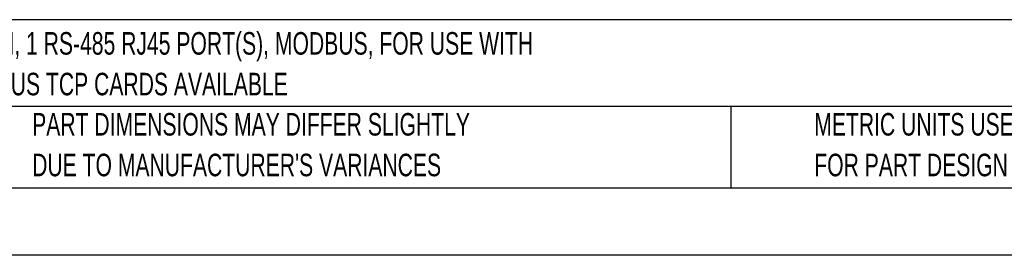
# Model space of a CAD drawing. Header units: millimetres. Extents: x 0 to 1118, y 0 to 864.
# Tile 2 of 23: x 216 to 585, y 0 to 89. Entities that reach past the tile are written whole.
import ezdxf

# ---------------------------------------------------------------- set-up
doc = ezdxf.new("R2010")
doc.units = ezdxf.units.MM
doc.header["$LTSCALE"] = 4
doc.linetypes.add('CENTERX2', pattern=[20.32, 12.7, -2.54, 2.54, -2.54])
doc.layers.add('TEXT', color=140, linetype='Continuous', lineweight=25)
doc.styles.add('SLDTEXTSTYLE0', font='TXT', dxfattribs={"width": 0.7})

# ---------------------------------------------------------------- blocks, each defined once
blk = doc.blocks.new('SW_NOTE_0')
at = {"layer": 'TEXT', "color": 0, "linetype": 'CENTERX2', "lineweight": 18, "char_height": 8.4667, "attachment_point": 1, "style": 'SLDTEXTSTYLE0'}
for s, insert in [('SureServo2 SERVO DRIVE, 750W, 460 VAC, 3-PH, 1 RS-485 RJ45 PORT(S), MODBUS, FOR USE WITH', (0, 10.91)), ('750W SYSTEMS, OPTIONAL Ethernet/IP & MODBUS TCP CARDS AVAILABLE', (0, -4.37))]:
    blk.add_mtext(s, dxfattribs=dict(at, insert=insert))
blk = doc.blocks.new('SW_NOTE_0_3')
at = {"layer": 'TEXT', "color": 0, "linetype": 'CENTERX2', "lineweight": 18, "char_height": 8.4667, "attachment_point": 1, "style": 'SLDTEXTSTYLE0'}
for s, insert in [('PART DIMENSIONS MAY DIFFER SLIGHTLY', (0, 10.91)), ("DUE TO MANUFACTURER'S VARIANCES", (0, -4.37))]:
    blk.add_mtext(s, dxfattribs=dict(at, insert=insert))
blk = doc.blocks.new('SW_NOTE_0_6')
at = {"layer": 'TEXT', "color": 0, "linetype": 'CENTERX2', "lineweight": 18, "char_height": 8.4667, "attachment_point": 1, "style": 'SLDTEXTSTYLE0'}
for s, insert in [('METRIC UNITS USED', (0, 10.91)), ('FOR PART DESIGN', (0, -4.37))]:
    blk.add_mtext(s, dxfattribs=dict(at, insert=insert))

msp = doc.modelspace()

# ---------------------------------------------------------------- linework, layer by layer
at = {"color": 7, "linetype": 'Continuous'}
msp.add_line((1117.61, 0.011), (0.01, 0.011), dxfattribs=at)
at = {"layer": 'TEXT'}
for p, q in [((1092.2, 88.504), (25.4, 88.504)), ((1092.2, 55.88), (25.4, 55.88)), ((482.586, 55.88), (482.586, 25.4)), ((25.4, 25.4), (1092.2, 25.4))]:
    msp.add_line(p, q, dxfattribs=at)

# ---------------------------------------------------------------- block references
at = {"layer": 'TEXT', "linetype": 'CENTERX2', "lineweight": 18}
for name, p in [('SW_NOTE_0', (31.863, 72.929)), ('SW_NOTE_0_3', (220.477, 42.542)), ('SW_NOTE_0_6', (513.913, 42.542))]:
    msp.add_blockref(name, p, dxfattribs=at)

doc.saveas('drawing.dxf')
